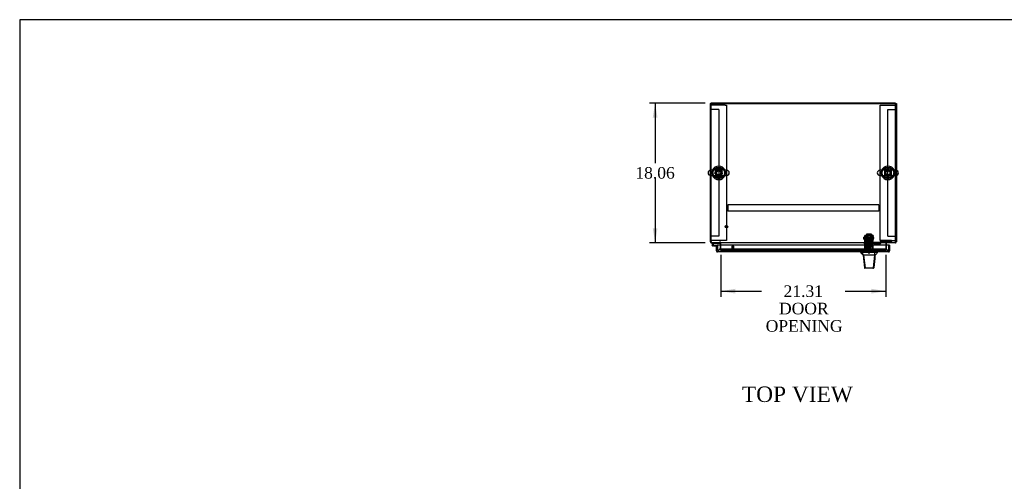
# Model space of a CAD drawing. Header units: inches. Extents: x 1 to 299, y -2 to 199.
# Tile 5 of 12: x 1 to 129, y 139 to 199. Entities that reach past the tile are written whole.
import ezdxf
from ezdxf.enums import TextEntityAlignment as Align
from ezdxf.lldxf.tags import DXFTag

# ---------------------------------------------------------------- set-up
doc = ezdxf.new("R2010")
doc.units = ezdxf.units.IN
doc.header["$MEASUREMENT"] = 0
for name, color, linetype in [('COM50677-2', 7, 'Continuous'), ('COM53964-1', 7, 'Continuous'), ('COM70215', 7, 'Continuous'), ('COM70220', 7, 'Continuous'), ('COM70759', 7, 'Continuous'), ('COM70763-1', 7, 'Continuous'), ('COM70764-1', 7, 'Continuous'), ('COM70838', 7, 'Continuous'), ('COM70839-1', 7, 'Continuous'), ('COM71202-1', 7, 'Continuous'), ('COM71203-1', 7, 'Continuous'), ('COM71205-1', 7, 'Continuous'), ('COM71206-1', 7, 'Continuous'), ('Default', 7, 'Continuous'), ('HAN86294', 7, 'Continuous'), ('HAN86294_NUT', 7, 'Continuous'), ('HAN86294_SCREW', 7, 'Continuous'), ('HAN86294_WASHER', 7, 'Continuous'), ('HAN_NUT', 7, 'Continuous'), ('NTS18024', 7, 'Continuous'), ('NTS18147', 7, 'Continuous'), ('ROL87452', 7, 'Continuous'), ('RVT17786', 7, 'Continuous'), ('RVT19000', 7, 'Continuous'), ('SCS86415', 7, 'Continuous'), ('SPC87322', 7, 'Continuous'), ('STD26122', 7, 'Continuous'), ('STD26258', 7, 'Continuous'), ('WAF25376', 7, 'Continuous'), ('WAF25377', 7, 'Continuous'), ('WAM254785', 7, 'Continuous'), ('WAM30038', 7, 'Continuous')]:
    doc.layers.add(name, color=color, linetype=linetype)
doc.styles.add('SEACAD_Times_New_Roman', font='times.ttf')
tags = doc.linetypes.add('HIDDEN2', pattern=[0.1875, 0.125, -0.0625]).pattern_tags.tags
tags[6:7] = [DXFTag(74, 4), DXFTag(75, 0), DXFTag(340, '0'), DXFTag(46, 0.0), DXFTag(50, 0.0), DXFTag(44, 0.0), DXFTag(45, 0.0)]
tags[4:5] = [DXFTag(74, 4), DXFTag(75, 0), DXFTag(340, '0'), DXFTag(46, 0.0), DXFTag(50, 0.0), DXFTag(44, 0.0), DXFTag(45, 0.0)]
doc.dimstyles.new('HAMMOND_(STH_-_300x200)', dxfattribs={"dimtxt": 1.5, "dimasz": 1.875, "dimexe": 0.75, "dimexo": 0.75, "dimgap": 0.375, "dimtad": 0, "dimtih": 1, "dimtoh": 1, "dimzin": 0, "dimdsep": 46, "dimtxsty": 'SEACAD_Times_New_Roman', "dimblk1": '_SE_FILLED', "dimblk2": '_SE_FILLED', "dimsah": 1, "dimcen": 0.75, "dimadec": 0, "dimazin": 0, "dimtfac": 0.8, "dimtofl": 0, "dimtmove": 0, "dimatfit": 3, "dimfxl": 1, "dimtolj": 1, "dimtzin": 0, "dimarcsym": 0})

# ---------------------------------------------------------------- blocks, each defined once
blk = doc.blocks.new('SE1')
at = {"layer": 'COM50677-2', "color": 7, "linetype": 'HIDDEN2'}
for p, q in [((90.92, 187.86), (90.73, 187.86)), ((92.55, 187.86), (90.92, 187.86)), ((92.55, 187.86), (92.73, 187.86)), ((92.73, 187.86), (92.73, 170.36)), ((112.6, 187.86), (112.79, 187.86)), ((112.6, 170.36), (112.6, 187.86)), ((112.79, 187.86), (114.42, 187.86)), ((114.42, 187.86), (114.6, 187.86)), ((90.92, 170.36), (90.73, 170.36)), ((92.55, 170.36), (90.92, 170.36)), ((92.73, 170.36), (92.55, 170.36)), ((112.79, 170.36), (112.6, 170.36)), ((112.79, 170.36), (114.42, 170.36)), ((114.42, 170.36), (114.6, 170.36))]:
    blk.add_line(p, q, dxfattribs=at)
at = {"layer": 'COM53964-1', "color": 7, "linetype": 'HIDDEN2'}
for p, q in [((90.87, 187.3), (90.73, 187.3)), ((91.59, 187.3), (90.87, 187.3)), ((91.73, 187.3), (91.59, 187.3)), ((91.73, 187.3), (91.73, 170.92)), ((113.6, 170.92), (113.6, 187.3)), ((113.6, 187.3), (113.74, 187.3)), ((113.74, 187.3), (114.46, 187.3)), ((114.46, 187.3), (114.6, 187.3)), ((90.87, 170.92), (90.73, 170.92)), ((91.59, 170.92), (90.87, 170.92)), ((91.73, 170.92), (91.59, 170.92)), ((113.6, 170.92), (113.74, 170.92)), ((113.74, 170.92), (114.46, 170.92)), ((114.46, 170.92), (114.6, 170.92))]:
    blk.add_line(p, q, dxfattribs=at)
at = {"layer": 'COM70215', "color": 7, "linetype": 'HIDDEN2'}
for p, q in [((112.42, 174.99), (92.92, 174.99)), ((92.92, 174.99), (92.92, 174.94)), ((92.92, 174.94), (92.92, 174.22)), ((112.42, 174.99), (112.42, 174.94)), ((112.42, 174.94), (112.42, 174.22)), ((92.92, 174.22), (92.92, 174.17)), ((112.42, 174.17), (92.92, 174.17)), ((112.42, 174.22), (112.42, 174.17))]:
    blk.add_line(p, q, dxfattribs=at)
at = {"layer": 'COM70220', "color": 7, "linetype": 'HIDDEN2'}
for p, q in [((92.18, 169.24), (91.93, 169.24)), ((113.09, 169.24), (92.18, 169.24)), ((113.34, 169.24), (113.09, 169.24))]:
    blk.add_line(p, q, dxfattribs=at)
for centre, start, end in [((91.93, 168.99), 90, 180), ((113.34, 168.99), 0, 90)]:
    blk.add_arc(centre, 0.25, start, end, dxfattribs=at)
at = {"layer": 'COM70759', "color": 7, "linetype": 'Continuous'}
for p, q in [((91.1, 170.08), (90.89, 169.87)), ((90.91, 169.79), (90.91, 169.77)), ((90.96, 169.84), (91.13, 170.02)), ((90.98, 169.84), (90.96, 169.84)), ((90.96, 169.72), (90.98, 169.72)), ((91.09, 169.66), (90.97, 169.66)), ((91.03, 169.77), (91.03, 169.79)), ((91.09, 169.78), (91.03, 169.78)), ((91.09, 169.73), (91.08, 169.73)), ((91.54, 169.73), (91.09, 169.73)), ((91.09, 169.73), (91.09, 169.66)), ((91.09, 169.66), (91.54, 169.66)), ((91.13, 170.02), (91.83, 170.02)), ((91.54, 169.66), (91.54, 169.66)), ((91.83, 170.02), (91.83, 170.08)), ((91.54, 169.19), (91.54, 169.19))]:
    blk.add_line(p, q, dxfattribs=at)
at = {"layer": 'COM70759', "color": 7, "linetype": 'HIDDEN2'}
for p, q in [((90.94, 169.82), (90.96, 169.84)), ((91.08, 169.73), (90.97, 169.73)), ((91.03, 169.78), (91.09, 169.77)), ((91.03, 169.78), (91.03, 169.78)), ((91.1, 170.08), (91.1, 170.08)), ((91.83, 170.08), (91.1, 170.08)), ((91.58, 169.73), (91.54, 169.73)), ((91.6, 169.19), (91.6, 169.7)), ((91.83, 170.08), (91.83, 170.08)), ((91.54, 169.19), (91.6, 169.19))]:
    blk.add_line(p, q, dxfattribs=at)
at = {"layer": 'COM70759', "color": 7, "linetype": 'Continuous'}
for centre, radius, start, end in [((90.97, 169.78), 0.117, 132.392, 0), ((90.96, 169.79), 0.05, 90, 180), ((90.96, 169.77), 0.05, 180, 270), ((90.98, 169.79), 0.05, 0, 90), ((90.98, 169.77), 0.05, 270, 0), ((90.97, 169.78), 0.117, 0, 72.9726)]:
    blk.add_arc(centre, radius, start, end, dxfattribs=at)
at = {"layer": 'COM70759', "color": 7, "linetype": 'HIDDEN2'}
for centre, radius, start, end in [((90.97, 169.78), 0.117, 72.9726, 132.392), ((90.97, 169.78), 0.055, 131.1959, 0), ((90.97, 169.78), 0.055, 0, 131.1959), ((91.58, 169.7), 0.025, 0, 90)]:
    blk.add_arc(centre, radius, start, end, dxfattribs=at)
at = {"layer": 'COM70763-1', "color": 7, "linetype": 'Continuous'}
for p, q in [((114.6, 188.14), (90.73, 188.14)), ((90.73, 188.14), (90.73, 188.08)), ((114.6, 188.14), (114.6, 188.08))]:
    blk.add_line(p, q, dxfattribs=at)
at = {"layer": 'COM70763-1', "color": 7, "linetype": 'HIDDEN2'}
blk.add_line((114.6, 188.04), (90.73, 188.04), dxfattribs=at)
at = {"layer": 'COM70764-1', "color": 7, "linetype": 'Continuous'}
for p, q in [((114.6, 188.08), (90.73, 188.08)), ((90.73, 188.08), (90.73, 179.44)), ((114.6, 179.44), (114.6, 188.08)), ((90.73, 178.78), (90.73, 170.22)), ((114.6, 170.22), (114.6, 178.78)), ((90.73, 170.22), (90.73, 170.08)), ((114.6, 170.08), (90.73, 170.08)), ((92.01, 170.08), (92.01, 170.03)), ((92.01, 169.77), (92.01, 170.03)), ((113.32, 170.03), (113.32, 170.08)), ((113.32, 170.03), (113.32, 169.77)), ((114.6, 170.08), (114.6, 170.22))]:
    blk.add_line(p, q, dxfattribs=at)
at = {"layer": 'COM70764-1', "color": 7, "linetype": 'HIDDEN2'}
for p, q in [((90.73, 179.44), (90.73, 178.78)), ((114.6, 178.78), (114.6, 179.44)), ((92.01, 169.25), (92.01, 169.77)), ((113.32, 169.77), (113.32, 169.25)), ((92.01, 169.21), (92.01, 169.25)), ((92.01, 169.11), (92.01, 169.21)), ((92.01, 169.21), (92.01, 169.21)), ((92.01, 169.11), (92.01, 169.11)), ((92.01, 169.11), (92.01, 169.11)), ((92.01, 169.11), (113.32, 169.11)), ((113.07, 169.25), (92.26, 169.25)), ((113.07, 169.15), (92.26, 169.15)), ((113.32, 169.25), (113.32, 169.21)), ((113.32, 169.21), (113.32, 169.21)), ((113.32, 169.21), (113.32, 169.11)), ((113.32, 169.11), (113.32, 169.11)), ((113.32, 169.11), (113.32, 169.11))]:
    blk.add_line(p, q, dxfattribs=at)
for centre in [(91.73, 179.11), (113.6, 179.11)]:
    blk.add_circle(centre, 0.375, dxfattribs=at)
for centre, major_axis, start_param, end_param in [((92.26, 169.2), (-0.25, 0), 4.712389, 6.211302), ((92.26, 169.11), (0.25, 0), 1.570796, 3.06971), ((113.07, 169.2), (-0.25, 0), 3.213475, 4.712389), ((113.07, 169.11), (0.25, 0), 0.071883, 1.570796)]:
    blk.add_ellipse(centre, major_axis=major_axis, ratio=0.173648, start_param=start_param, end_param=end_param, dxfattribs=at)
at = {"layer": 'COM70838', "color": 7, "linetype": 'HIDDEN2'}
for p, q in [((110.54, 169.97), (110.54, 170.09)), ((110.54, 170.09), (110.67, 170.09)), ((110.67, 169.97), (110.54, 169.97)), ((111.15, 170.09), (110.67, 170.09)), ((110.67, 169.97), (111.75, 169.97)), ((111.75, 170.09), (111.18, 170.09)), ((111.75, 170.09), (111.84, 170.09)), ((111.84, 169.97), (111.75, 169.97)), ((112.5, 170.09), (111.84, 170.09)), ((111.84, 169.97), (112.55, 169.97)), ((112.55, 169.97), (112.55, 170.11)), ((112.55, 169.97), (112.62, 169.97)), ((112.61, 170.19), (112.61, 170.21)), ((112.68, 170.03), (112.68, 170.03)), ((113.93, 170.38), (112.81, 170.38)), ((112.81, 170.25), (113.93, 170.25)), ((112.81, 170.25), (112.81, 170.15)), ((112.81, 170.15), (114.05, 170.15)), ((114.05, 170.36), (114.05, 170.24)), ((114.05, 170.15), (114.05, 170.24))]:
    blk.add_line(p, q, dxfattribs=at)
for centre, radius, start, end in [((112.5, 170.21), 0.117, 270, 298.0398), ((112.5, 170.21), 0.117, 298.0398, 0), ((112.81, 170.19), 0.193, 90, 180), ((112.62, 170.03), 0.06, 270, 0), ((112.81, 170.03), 0.125, 90, 180)]:
    blk.add_arc(centre, radius, start, end, dxfattribs=at)
for centre, major_axis, start_param, end_param in [((113.93, 170.36), (-0.125, 0), 3.141593, 4.712389), ((113.93, 170.24), (0.125, 0), 0, 1.570796)]:
    blk.add_ellipse(centre, major_axis=major_axis, ratio=0.145455, start_param=start_param, end_param=end_param, dxfattribs=at)
at = {"layer": 'COM70839-1', "color": 7, "linetype": 'HIDDEN2'}
for p, q in [((110.63, 170.93), (110.63, 171)), ((110.7, 171), (110.63, 171)), ((110.63, 170.93), (110.63, 170.67)), ((110.63, 170.5), (110.63, 170.67)), ((110.7, 171), (110.7, 170.93)), ((110.7, 170.67), (110.7, 170.93)), ((111.63, 170.68), (110.7, 170.68)), ((110.7, 170.67), (110.7, 170.5)), ((110.7, 170.62), (111.63, 170.62)), ((111.63, 170.93), (111.63, 171)), ((111.7, 171), (111.63, 171)), ((111.63, 170.93), (111.63, 170.67)), ((111.63, 170.5), (111.63, 170.67)), ((111.7, 171), (111.7, 170.93)), ((111.7, 170.67), (111.7, 170.93)), ((111.7, 170.67), (111.7, 170.5)), ((110.63, 169.37), (110.63, 170.5)), ((110.63, 169.36), (110.63, 169.37)), ((110.7, 169.36), (110.63, 169.36)), ((110.7, 169.37), (110.7, 170.5)), ((111.63, 169.82), (110.7, 169.82)), ((110.7, 169.37), (110.7, 169.36)), ((111.63, 169.37), (111.63, 170.5)), ((111.63, 169.36), (111.63, 169.37)), ((111.7, 169.36), (111.63, 169.36)), ((111.7, 169.37), (111.7, 170.5)), ((111.7, 169.37), (111.7, 169.36))]:
    blk.add_line(p, q, dxfattribs=at)
at = {"layer": 'COM71202-1', "color": 7, "linetype": 'Continuous'}
for p, q in [((91.45, 169.66), (91.54, 169.66)), ((91.45, 169.03), (91.45, 169.66)), ((113.73, 169.77), (91.54, 169.77)), ((91.54, 169.03), (91.54, 169.77)), ((91.54, 169.03), (91.54, 169.66)), ((113.73, 169.03), (113.73, 169.77)), ((113.82, 169.77), (113.73, 169.77)), ((113.73, 169.77), (113.73, 169.03)), ((113.82, 169.77), (113.82, 169.03)), ((91.54, 168.97), (91.5, 168.92)), ((91.54, 169.03), (91.54, 169.03)), ((91.54, 169.03), (91.54, 168.92)), ((91.54, 169.03), (91.54, 168.97)), ((113.68, 168.89), (91.59, 168.89)), ((91.59, 168.89), (91.59, 168.89)), ((91.59, 168.89), (91.59, 168.89)), ((91.59, 168.89), (91.59, 168.89)), ((113.68, 168.89), (113.68, 168.89)), ((113.68, 168.89), (113.68, 168.89)), ((113.73, 169.03), (113.73, 169.03)), ((113.73, 169.03), (113.73, 168.92)), ((113.73, 168.97), (113.73, 169.03)), ((113.73, 168.97), (113.77, 168.92))]:
    blk.add_line(p, q, dxfattribs=at)
for centre, start, end in [((91.59, 169.03), 180, 232.4964), ((91.59, 169.03), 232.4964, 269.8439), ((91.59, 169.03), 269.9238, 270), ((113.68, 169.03), 270.1561, 307.5036), ((113.68, 169.03), 270, 270.0762), ((113.68, 169.03), 307.5036, 0)]:
    blk.add_arc(centre, 0.143, start, end, dxfattribs=at)
for points in [[(91.54, 168.92), (91.55, 168.91), (91.56, 168.9), (91.57, 168.9), (91.57, 168.89), (91.58, 168.89), (91.59, 168.89), (91.59, 168.89)], [(113.73, 168.92), (113.72, 168.91), (113.71, 168.9), (113.7, 168.9), (113.7, 168.89), (113.69, 168.89), (113.68, 168.89), (113.68, 168.89)]]:
    blk.add_open_spline(points, degree=3, knots=[0, 0, 0, 0, 0.5, 0.5, 0.75, 0.75, 1, 1, 1, 1], dxfattribs=at)
at = {"layer": 'COM71203-1', "color": 7, "linetype": 'Continuous'}
for p, q in [((90.64, 188.08), (90.64, 179.44)), ((90.64, 188.08), (90.73, 188.08)), ((90.64, 178.78), (90.64, 170.17)), ((90.64, 170.17), (90.73, 170.17)), ((91.92, 170.03), (91.92, 169.77))]:
    blk.add_line(p, q, dxfattribs=at)
at = {"layer": 'COM71203-1', "color": 7, "linetype": 'HIDDEN2'}
for p, q in [((90.64, 179.44), (90.64, 178.78)), ((91.92, 169.77), (91.92, 169.11)), ((92.01, 169.11), (91.92, 169.11))]:
    blk.add_line(p, q, dxfattribs=at)
at = {"layer": 'COM71203-1', "color": 7, "linetype": 'Continuous'}
for centre, radius, start, end in [((90.78, 170.22), 0.143, 199.6129, 250.3871), ((91.87, 170.03), 0.048, 0, 90), ((91.87, 170.03), 0.143, 0, 19.6129)]:
    blk.add_arc(centre, radius, start, end, dxfattribs=at)
at = {"layer": 'COM71203-1', "color": 7, "linetype": 'HIDDEN2'}
for centre, radius, start, end in [((90.78, 170.22), 0.048, 180, 270), ((90.78, 170.22), 0.143, 250.3871, 270), ((91.87, 170.03), 0.143, 19.6129, 90)]:
    blk.add_arc(centre, radius, start, end, dxfattribs=at)
at = {"layer": 'COM71205-1', "color": 7, "linetype": 'HIDDEN2'}
blk.add_line((92.01, 169.11), (113.32, 169.11), dxfattribs=at)
at = {"layer": 'COM71206-1', "color": 7, "linetype": 'Continuous'}
for p, q in [((114.6, 188.08), (114.7, 188.08)), ((114.7, 188.08), (114.7, 179.44)), ((114.7, 178.78), (114.7, 170.17)), ((113.42, 169.77), (113.42, 170.03)), ((114.6, 170.17), (114.7, 170.17))]:
    blk.add_line(p, q, dxfattribs=at)
at = {"layer": 'COM71206-1', "color": 7, "linetype": 'HIDDEN2'}
for p, q in [((114.7, 179.44), (114.7, 178.78)), ((113.42, 169.11), (113.42, 169.77)), ((113.32, 169.11), (113.42, 169.11))]:
    blk.add_line(p, q, dxfattribs=at)
at = {"layer": 'COM71206-1', "color": 7, "linetype": 'Continuous'}
for centre, radius, start, end in [((113.46, 170.03), 0.143, 160.3871, 180), ((113.46, 170.03), 0.048, 90, 180), ((114.55, 170.22), 0.143, 289.6129, 340.3871)]:
    blk.add_arc(centre, radius, start, end, dxfattribs=at)
at = {"layer": 'COM71206-1', "color": 7, "linetype": 'HIDDEN2'}
for centre, radius, start, end in [((113.46, 170.03), 0.143, 90, 160.3871), ((114.55, 170.22), 0.048, 270, 0), ((114.55, 170.22), 0.143, 270, 289.6129)]:
    blk.add_arc(centre, radius, start, end, dxfattribs=at)
at = {"layer": 'HAN86294', "color": 7, "linetype": 'HIDDEN2'}
for p, q in [((111.04, 171.08), (111.01, 171.05)), ((111.01, 171.05), (111.33, 171.05)), ((111.01, 171.05), (111.01, 170.09)), ((111.3, 171.08), (111.04, 171.08)), ((111.33, 171.05), (111.3, 171.08)), ((111.33, 170.09), (111.33, 171.05)), ((110.77, 169.59), (110.97, 169.59)), ((110.77, 169.59), (110.77, 168.89)), ((110.97, 169.59), (111.36, 169.59)), ((110.97, 169.59), (110.97, 168.89)), ((111.01, 169.72), (111.01, 169.59)), ((111.01, 169.72), (111.17, 169.72)), ((111.17, 169.72), (111.33, 169.72)), ((111.33, 169.72), (111.33, 169.59)), ((111.36, 169.59), (111.56, 169.59)), ((111.36, 169.59), (111.36, 168.89)), ((111.56, 169.59), (111.56, 168.89))]:
    blk.add_line(p, q, dxfattribs=at)
at = {"layer": 'HAN86294', "color": 7, "linetype": 'Continuous'}
for p, q in [((110.08, 168.89), (110.08, 168.81)), ((110.08, 168.81), (110.15, 168.81)), ((110.17, 168.81), (110.46, 168.46)), ((110.27, 168.81), (110.19, 168.81)), ((111.88, 168.81), (110.27, 168.81)), ((110.38, 168.46), (110.39, 168.46)), ((110.46, 168.46), (110.39, 168.46)), ((110.5, 168.46), (110.46, 168.46)), ((110.46, 168.46), (110.67, 166.82)), ((110.6, 168.46), (110.5, 168.46)), ((111.87, 168.46), (110.6, 168.46)), ((111.87, 168.46), (111.71, 166.82)), ((111.9, 168.46), (111.87, 168.46)), ((112.06, 168.81), (111.88, 168.81)), ((111.92, 168.46), (111.9, 168.46)), ((111.93, 168.46), (111.92, 168.46)), ((111.93, 168.46), (111.95, 168.46)), ((112.14, 168.81), (112.06, 168.81)), ((112.14, 168.81), (112.25, 168.81)), ((112.25, 168.81), (112.25, 168.89)), ((110.56, 166.83), (110.56, 166.83)), ((110.72, 166.78), (110.62, 166.78)), ((111.66, 166.78), (110.72, 166.78)), ((111.71, 166.78), (111.66, 166.78)), ((111.77, 166.83), (111.77, 166.83))]:
    blk.add_line(p, q, dxfattribs=at)
for centre, radius, start, end in [((106.28, 165.18), 5.25, 38.6173, 43.7666), ((49.91, 174.5), 62.32, 353.4784, 354.4341), ((124.37, 158.27), 16.06, 138.9673, 140.6254), ((110.62, 166.84), 0.06, 185.9929, 270.0075), ((111.65, 166.83), 0.0554, 272.131, 348.8293), ((111.71, 166.84), 0.06, 269.9911, 354.4242)]:
    blk.add_arc(centre, radius, start, end, dxfattribs=at)
for points in [[(110.39, 168.46), (110.45, 167.91), (110.5, 167.37), (110.56, 166.83)], [(111.93, 168.46), (111.88, 167.92), (111.82, 167.37), (111.77, 166.83)], [(111.88, 168.81), (111.88, 168.69), (111.88, 168.57), (111.87, 168.46)]]:
    blk.add_open_spline(points, degree=3, dxfattribs=at)
blk.add_open_spline([(110.67, 166.82), (110.68, 166.81), (110.68, 166.8), (110.7, 166.78), (110.71, 166.78), (110.72, 166.78)], degree=3, knots=[0, 0, 0, 0, 0.5, 0.5, 1, 1, 1, 1], dxfattribs=at)
at = {"layer": 'HAN86294_NUT', "color": 7, "linetype": 'HIDDEN2'}
for p, q in [((110.83, 170.69), (110.83, 170.64)), ((110.83, 170.64), (111, 170.64)), ((110.83, 170.64), (110.83, 170.31)), ((111.47, 170.72), (110.86, 170.72)), ((111, 170.64), (111.17, 170.64)), ((111.17, 170.64), (111.33, 170.64)), ((111.17, 170.64), (111.17, 170.31)), ((111.33, 170.64), (111.5, 170.64)), ((111.5, 170.64), (111.5, 170.69)), ((111.5, 170.64), (111.5, 170.31)), ((110.83, 170.31), (111.17, 170.31)), ((111.17, 170.31), (111.5, 170.31))]:
    blk.add_line(p, q, dxfattribs=at)
for centre, start, end in [((110.86, 170.69), 90, 180), ((111.47, 170.69), 0, 90)]:
    blk.add_arc(centre, 0.03, start, end, dxfattribs=at)
at = {"layer": 'HAN86294_SCREW', "color": 7, "linetype": 'HIDDEN2'}
for p, q in [((111.05, 169.34), (110.94, 169.34)), ((110.94, 169.34), (110.94, 169.21)), ((111.28, 169.34), (111.05, 169.34)), ((111.05, 169.34), (111.05, 169.21)), ((111.39, 169.34), (111.28, 169.34)), ((111.28, 169.34), (111.28, 169.21)), ((111.39, 169.34), (111.39, 169.21)), ((110.9, 169.21), (111.43, 169.21)), ((110.9, 169.21), (110.9, 169.14)), ((110.9, 169.14), (111.43, 169.14)), ((111.05, 169.14), (111.05, 168.76)), ((111.05, 168.76), (111.28, 168.76)), ((111.28, 168.76), (111.28, 169.14)), ((111.43, 169.14), (111.43, 169.21))]:
    blk.add_line(p, q, dxfattribs=at)
at = {"layer": 'HAN86294_WASHER', "color": 7, "linetype": 'HIDDEN2'}
for p, q in [((111.48, 169.11), (110.85, 169.11)), ((110.85, 169.11), (110.85, 169.05)), ((111.48, 169.05), (110.85, 169.05)), ((111.48, 169.05), (110.85, 169.05)), ((110.85, 169.05), (110.85, 168.99)), ((111.48, 169.05), (111.48, 169.11)), ((111.48, 168.99), (111.48, 169.05))]:
    blk.add_line(p, q, dxfattribs=at)
at = {"layer": 'HAN_NUT', "color": 7, "linetype": 'HIDDEN2'}
for p, q in [((110.86, 169.2), (110.55, 169.2)), ((110.55, 168.99), (110.55, 169.2)), ((111.47, 169.2), (110.86, 169.2)), ((110.86, 168.99), (110.86, 169.2)), ((111.78, 169.2), (111.47, 169.2)), ((111.47, 168.99), (111.47, 169.2)), ((111.78, 168.99), (111.78, 169.2))]:
    blk.add_line(p, q, dxfattribs=at)
at = {"layer": 'NTS18024', "color": 7, "linetype": 'HIDDEN2'}
for p, q in [((91.47, 179.58), (91.2, 179.11)), ((91.99, 179.58), (91.47, 179.58)), ((92.27, 179.11), (91.99, 179.58)), ((113.6, 179.65), (113.14, 179.37)), ((114.07, 179.37), (113.6, 179.65)), ((91.2, 179.11), (91.47, 178.65)), ((91.47, 178.65), (91.99, 178.65)), ((91.99, 178.65), (92.27, 179.11)), ((113.14, 179.37), (113.14, 178.85)), ((113.14, 178.85), (113.6, 178.58)), ((113.6, 178.58), (114.07, 178.85)), ((114.07, 178.85), (114.07, 179.37))]:
    blk.add_line(p, q, dxfattribs=at)
for centre in [(91.73, 179.11), (113.6, 179.11)]:
    blk.add_circle(centre, 0.263, dxfattribs=at)
at = {"layer": 'NTS18147', "color": 7, "linetype": 'HIDDEN2'}
for p, q in [((110.7, 170.02), (110.7, 170.02)), ((110.77, 170.02), (110.7, 170.02)), ((110.7, 169.96), (110.7, 170.02)), ((110.77, 170.02), (110.7, 170.02)), ((110.77, 169.96), (110.7, 169.96)), ((110.77, 169.96), (110.7, 169.96)), ((110.7, 169.96), (110.7, 169.9)), ((110.7, 169.9), (110.77, 169.9)), ((110.7, 169.9), (110.77, 169.9)), ((110.77, 170.02), (110.77, 170.02)), ((110.77, 170.02), (110.77, 169.96)), ((110.77, 169.96), (110.77, 169.96)), ((110.77, 169.9), (110.77, 169.96)), ((110.77, 169.9), (111.1, 169.9)), ((110.77, 169.9), (111.1, 169.9)), ((110.97, 170.02), (110.93, 170.02)), ((110.97, 170.02), (110.93, 170.02)), ((110.95, 169.9), (110.95, 169.9)), ((110.95, 169.9), (110.95, 169.46)), ((111.39, 169.46), (110.95, 169.46)), ((111.39, 169.46), (110.95, 169.46)), ((111.23, 169.96), (111.1, 169.96)), ((111.1, 169.96), (111.1, 169.96)), ((111.23, 169.96), (111.1, 169.96)), ((111.1, 169.96), (111.1, 169.9)), ((111.1, 169.9), (111.23, 169.9)), ((111.1, 169.9), (111.23, 169.9)), ((111.23, 169.96), (111.23, 169.96)), ((111.23, 169.9), (111.23, 169.96)), ((111.23, 169.9), (111.56, 169.9)), ((111.23, 169.9), (111.56, 169.9)), ((111.4, 170.02), (111.37, 170.02)), ((111.4, 170.02), (111.37, 170.02)), ((111.39, 169.9), (111.39, 169.9)), ((111.39, 169.46), (111.39, 169.9)), ((111.63, 169.96), (111.56, 169.96)), ((111.56, 169.96), (111.56, 169.96)), ((111.63, 169.96), (111.56, 169.96)), ((111.56, 169.96), (111.56, 169.9)), ((111.56, 169.9), (111.63, 169.9)), ((111.56, 169.9), (111.63, 169.9)), ((111.57, 170.02), (111.57, 170.02)), ((111.63, 170.02), (111.57, 170.02)), ((111.57, 169.96), (111.57, 170.02)), ((111.63, 170.02), (111.57, 170.02)), ((111.63, 170.02), (111.63, 170.02)), ((111.63, 169.96), (111.63, 170.02)), ((111.63, 169.9), (111.63, 169.96))]:
    blk.add_line(p, q, dxfattribs=at)
for centre, start_param, end_param in [((110.93, 169.7), 2.506883, 3.776302), ((110.93, 169.7), 2.506883, 3.776302), ((110.97, 169.7), 2.506883, 3.141593), ((110.97, 169.7), 2.506883, 3.141593), ((111.37, 169.7), 3.141593, 3.776302), ((111.37, 169.7), 3.141593, 3.776302), ((111.4, 169.7), 2.506883, 3.776302), ((111.4, 169.7), 2.506883, 3.776302)]:
    blk.add_ellipse(centre, major_axis=(0, -0.318), ratio=0.866025, start_param=start_param, end_param=end_param, dxfattribs=at)
at = {"layer": 'ROL87452', "color": 7, "linetype": 'HIDDEN2'}
for p, q in [((110.85, 171.17), (110.85, 170.17)), ((111.48, 171.17), (110.85, 171.17)), ((111.48, 171.17), (111.48, 170.17))]:
    blk.add_line(p, q, dxfattribs=at)
at = {"layer": 'RVT17786', "color": 7, "linetype": 'HIDDEN2'}
for p, q in [((110.49, 170.55), (110.49, 170.8)), ((111.7, 170.8), (110.49, 170.8)), ((110.49, 170.55), (111.7, 170.55))]:
    blk.add_line(p, q, dxfattribs=at)
blk.add_arc((111.46, 170.67), 0.318, 317.1291, 42.8709, dxfattribs=at)
at = {"layer": 'RVT19000', "color": 7, "linetype": 'HIDDEN2'}
for p, q in [((111.48, 170.21), (110.85, 170.21)), ((110.85, 170.17), (110.85, 170.09)), ((110.97, 170.09), (110.97, 169.97)), ((111.02, 169.97), (111.02, 169.76)), ((111.31, 169.76), (111.02, 169.76)), ((111.18, 170.09), (111.15, 170.09)), ((111.31, 169.76), (111.31, 169.97)), ((111.36, 169.97), (111.36, 170.09)), ((111.48, 170.09), (111.48, 170.17))]:
    blk.add_line(p, q, dxfattribs=at)
at = {"layer": 'SCS86415', "color": 7, "linetype": 'Continuous'}
for p, q in [((92.77, 179.44), (90.69, 179.44)), ((90.69, 178.78), (92.77, 178.78)), ((114.64, 179.44), (112.56, 179.44)), ((112.56, 178.78), (114.64, 178.78))]:
    blk.add_line(p, q, dxfattribs=at)
for centre, radius, start, end in [((91.73, 179.11), 0.625, 32.0055, 147.9945), ((113.6, 179.11), 0.625, 32.0055, 147.9945), ((90.69, 179.11), 0.331, 90, 270), ((91.73, 179.11), 0.625, 212.0055, 327.9945), ((92.77, 179.11), 0.331, 270, 90), ((112.56, 179.11), 0.331, 90, 270), ((113.6, 179.11), 0.625, 212.0055, 327.9945), ((114.64, 179.11), 0.331, 270, 90)]:
    blk.add_arc(centre, radius, start, end, dxfattribs=at)
at = {"layer": 'SPC87322', "color": 7, "linetype": 'HIDDEN2'}
for p, q in [((110.77, 169.97), (110.77, 169.59)), ((110.93, 170.09), (110.93, 169.97)), ((110.94, 170.09), (110.94, 169.97)), ((111.39, 170.09), (111.39, 169.97)), ((111.4, 170.09), (111.4, 169.97)), ((111.56, 169.59), (111.56, 169.97))]:
    blk.add_line(p, q, dxfattribs=at)
at = {"layer": 'STD26122', "color": 7, "linetype": 'HIDDEN2'}
for p, q in [((111.02, 169.99), (110.98, 169.95)), ((110.98, 169.95), (111.35, 169.95)), ((110.98, 169.95), (110.98, 168.99)), ((111.32, 169.99), (111.02, 169.99)), ((111.35, 169.95), (111.32, 169.99)), ((111.35, 168.99), (111.35, 169.95))]:
    blk.add_line(p, q, dxfattribs=at)
at = {"layer": 'STD26258', "color": 7, "linetype": 'HIDDEN2'}
for p, q in [((93.42, 169.61), (93.67, 169.61)), ((93.42, 169.61), (93.42, 169.02)), ((93.45, 169.61), (93.45, 169.02)), ((93.64, 169.61), (93.64, 169.02)), ((93.67, 169.02), (93.67, 169.61)), ((93.39, 169.02), (93.7, 169.02)), ((93.39, 169.02), (93.39, 168.99)), ((93.7, 168.99), (93.7, 169.02))]:
    blk.add_line(p, q, dxfattribs=at)
for radius in [0.156, 0.125]:
    blk.add_circle((92.73, 172.17), radius, dxfattribs=at)
at = {"layer": 'WAF25376', "color": 7, "linetype": 'HIDDEN2'}
for p, q in [((110.73, 170.99), (110.73, 170.36)), ((110.83, 170.99), (110.73, 170.99)), ((110.83, 170.99), (110.83, 170.36)), ((111.5, 170.36), (111.5, 170.99)), ((111.6, 170.99), (111.5, 170.99)), ((111.6, 170.36), (111.6, 170.99)), ((110.73, 170.36), (110.83, 170.36)), ((111.5, 170.36), (111.6, 170.36))]:
    blk.add_line(p, q, dxfattribs=at)
at = {"layer": 'WAF25377', "color": 7, "linetype": 'HIDDEN2'}
for centre in [(91.73, 179.11), (113.6, 179.11)]:
    blk.add_circle(centre, 0.34, dxfattribs=at)
at = {"layer": 'WAF25377', "color": 7, "linetype": 'Continuous'}
for centre, start, end in [((91.73, 179.11), 22.2452, 157.7548), ((113.6, 179.11), 22.2452, 157.7548), ((91.73, 179.11), 202.2452, 337.7548), ((113.6, 179.11), 202.2452, 337.7548)]:
    blk.add_arc(centre, 0.875, start, end, dxfattribs=at)
at = {"layer": 'WAF25377', "color": 7, "linetype": 'HIDDEN2'}
for centre, start, end in [((91.73, 179.11), 157.7548, 202.2452), ((91.73, 179.11), 0, 22.2452), ((91.73, 179.11), 337.7548, 0), ((113.6, 179.11), 157.7548, 202.2452), ((113.6, 179.11), 0, 22.2452), ((113.6, 179.11), 337.7548, 0)]:
    blk.add_arc(centre, 0.875, start, end, dxfattribs=at)
at = {"layer": 'WAM254785', "color": 7, "linetype": 'HIDDEN2'}
for centre, radius in [((91.73, 179.11), 0.75), ((113.6, 179.11), 0.75), ((91.73, 179.11), 0.312), ((113.6, 179.11), 0.312)]:
    blk.add_circle(centre, radius, dxfattribs=at)
at = {"layer": 'WAM30038', "color": 7, "linetype": 'HIDDEN2'}
for p, q in [((110.79, 169.77), (111.54, 169.77)), ((110.79, 169.77), (110.79, 169.77)), ((110.79, 169.77), (111.54, 169.77)), ((110.79, 169.77), (110.79, 169.75)), ((110.79, 169.75), (111.54, 169.75)), ((110.79, 169.75), (111.54, 169.75)), ((110.99, 169.68), (110.94, 169.68)), ((110.99, 169.68), (110.94, 169.68)), ((110.96, 169.73), (110.99, 169.68)), ((110.96, 169.73), (110.99, 169.68)), ((111, 169.7), (110.98, 169.74)), ((111.02, 169.68), (110.99, 169.73)), ((111.02, 169.68), (110.99, 169.73)), ((110.99, 169.68), (111, 169.7)), ((110.99, 169.68), (111, 169.7)), ((111.15, 169.68), (111.02, 169.68)), ((111.15, 169.68), (111.02, 169.68)), ((111.15, 169.73), (111.15, 169.68)), ((111.18, 169.68), (111.18, 169.73)), ((111.31, 169.68), (111.18, 169.68)), ((111.31, 169.68), (111.18, 169.68)), ((111.34, 169.73), (111.31, 169.68)), ((111.34, 169.73), (111.31, 169.68)), ((111.35, 169.74), (111.33, 169.7)), ((111.33, 169.7), (111.34, 169.68)), ((111.33, 169.7), (111.34, 169.68)), ((111.34, 169.68), (111.37, 169.73)), ((111.34, 169.68), (111.37, 169.73)), ((111.39, 169.68), (111.34, 169.68)), ((111.39, 169.68), (111.34, 169.68)), ((111.54, 169.77), (111.54, 169.77)), ((111.54, 169.75), (111.54, 169.77))]:
    blk.add_line(p, q, dxfattribs=at)
for centre, radius, start, end in [((110.26, 169.16), 0.85, 41.7058, 43.4493), ((111.17, 169.73), 0.0181, 91.7718, 183.073), ((111.16, 169.73), 0.0182, 357.1609, 87.9942), ((112.07, 169.16), 0.854, 136.5547, 138.2901)]:
    blk.add_arc(centre, radius, start, end, dxfattribs=at)
for points, knots in [([(110.94, 169.68), (110.93, 169.69), (110.91, 169.71), (110.9, 169.72), (110.9, 169.72), (110.9, 169.72), (110.9, 169.73)], [0, 0, 0, 0, 0.858552, 0.858552, 0.858552, 1, 1, 1, 1]), ([(110.99, 169.73), (110.99, 169.73), (110.98, 169.73), (110.98, 169.74), (110.98, 169.74), (110.97, 169.74), (110.97, 169.74), (110.97, 169.75), (110.97, 169.75), (110.96, 169.75)], [0, 0, 0, 0, 0.25, 0.25, 0.5, 0.5, 0.75, 0.75, 1, 1, 1, 1]), ([(110.96, 169.74), (110.96, 169.74), (110.96, 169.74), (110.96, 169.74), (110.96, 169.73), (110.96, 169.73)], [0.4389304, 0.4389304, 0.4389304, 0.4389304, 0.5, 0.5, 1, 1, 1, 1]), ([(111.37, 169.75), (111.37, 169.75), (111.36, 169.75), (111.36, 169.74), (111.36, 169.74), (111.35, 169.74), (111.35, 169.73), (111.34, 169.73)], [0, 0, 0, 0, 0.25, 0.25, 0.5, 0.5, 1, 1, 1, 1]), ([(111.37, 169.73), (111.37, 169.73), (111.37, 169.73), (111.37, 169.74), (111.37, 169.74), (111.37, 169.74), (111.37, 169.74), (111.37, 169.74)], [0, 0, 0, 0, 0.25, 0.25, 0.5, 0.5, 0.5626015, 0.5626015, 0.5626015, 0.5626015]), ([(111.43, 169.73), (111.43, 169.72), (111.43, 169.72), (111.43, 169.72), (111.42, 169.71), (111.4, 169.69), (111.39, 169.68)], [0, 0, 0, 0, 0.141448, 0.141448, 0.141448, 1, 1, 1, 1])]:
    blk.add_open_spline(points, degree=3, knots=knots, dxfattribs=at)
blk = doc.blocks.new('DMBLK4744')
at = {"layer": 'Default', "linetype": 'Continuous'}
for points in [[(93.89, 163.5), (93.89, 164.12), (92.01, 163.81)], [(111.45, 163.5), (113.32, 163.81), (111.45, 164.12)]]:
    blk.add_hatch(color=7, dxfattribs=at).paths.add_polyline_path(points)
at = {"layer": 'Default', "color": 7, "linetype": 'Continuous'}
for p, q in [((92.01, 168.5), (92.01, 163.06)), ((113.32, 168.5), (113.32, 163.06)), ((92.01, 163.81), (97.27, 163.81)), ((108.06, 163.81), (113.32, 163.81))]:
    blk.add_line(p, q, dxfattribs=at)
at = {"layer": 'Default', "color": 7, "linetype": 'Continuous', "style": 'SEACAD_Times_New_Roman'}
for s, p in [('21.31', (100.11, 164.56)), ('DOOR', (99.52, 162.31)), ('OPENING', (97.8, 160.06))]:
    blk.add_text(s, height=1.5, dxfattribs=at).set_placement(p, align=Align.TOP_LEFT)
blk = doc.blocks.new('_SE_FILLED')
at = {"color": 0}
blk.add_line((0, 0), (-1, 0), dxfattribs=at)
blk.add_solid([(0, 0), (-1, -0.1665), (-1, 0.1665), (0, 0)], dxfattribs=at)
blk = doc.blocks.new('DMBLK4754')
at = {"layer": 'Default', "linetype": 'Continuous'}
for points in [[(83.2, 186.26), (83.82, 186.26), (83.51, 188.14)], [(83.2, 171.95), (83.51, 170.08), (83.82, 171.95)]]:
    blk.add_hatch(color=7, dxfattribs=at).paths.add_polyline_path(points)
at = {"layer": 'Default', "color": 7, "linetype": 'Continuous'}
for p, q in [((89.98, 188.14), (82.76, 188.14)), ((83.51, 188.14), (83.51, 180.38)), ((83.51, 178.36), (83.51, 170.08)), ((89.98, 170.08), (82.76, 170.08))]:
    blk.add_line(p, q, dxfattribs=at)
at = {"layer": 'Default', "color": 7, "linetype": 'Continuous', "style": 'SEACAD_Times_New_Roman'}
blk.add_text('18.06', height=1.5, dxfattribs=at).set_placement((80.95, 179.86), align=Align.TOP_LEFT)
blk = doc.blocks.new('BORDER')
at = {"layer": 'Default', "color": 7, "linetype": 'Continuous'}
for p, q in [((0, 27.86), (-41.86, 27.86)), ((-41.86, 27.86), (-41.86, 0))]:
    blk.add_line(p, q, dxfattribs=at)

msp = doc.modelspace()

# ---------------------------------------------------------------- block references
at = {"layer": 'Default', "color": 7, "xscale": 7.12, "yscale": 7.12, "zscale": 7.12}
msp.add_blockref('BORDER', (299.411, 0.564), dxfattribs=at)
at = {"layer": 'Default'}
msp.add_blockref('SE1', (0, 0), dxfattribs=at)

# ---------------------------------------------------------------- texts
at = {"layer": 'Default', "color": 7, "linetype": 'Continuous', "style": 'SEACAD_Times_New_Roman'}
msp.add_text('TOP VIEW', height=2, dxfattribs=at).set_placement((94.729, 151.476), align=Align.TOP_LEFT)

# ---------------------------------------------------------------- dimensions: what is measured, and where the dimension line sits
at = {"layer": 'Default', "color": 7, "linetype": 'Continuous'}
for base, p1, p2, angle, text, picture, middle in [((83.512, 188.138), (90.731, 188.138), (90.731, 170.078), 270, '\\A1;<>', 'DMBLK4754', (83.512, 179.108)), ((92.011, 163.812), (92.011, 169.254), (113.321, 169.254), 0, '\\A1;<>\\PDOOR\\XOPENING', 'DMBLK4744', (102.666, 163.812))]:
    dim = msp.add_linear_dim(base=base, p1=p1, p2=p2, angle=angle, text=text, dimstyle='HAMMOND_(STH_-_300x200)', dxfattribs=at)
    dim.commit()
    dim.dimension.update_dxf_attribs({"geometry": picture, "text_midpoint": middle, "dimtype": 161})

doc.saveas('drawing.dxf')
